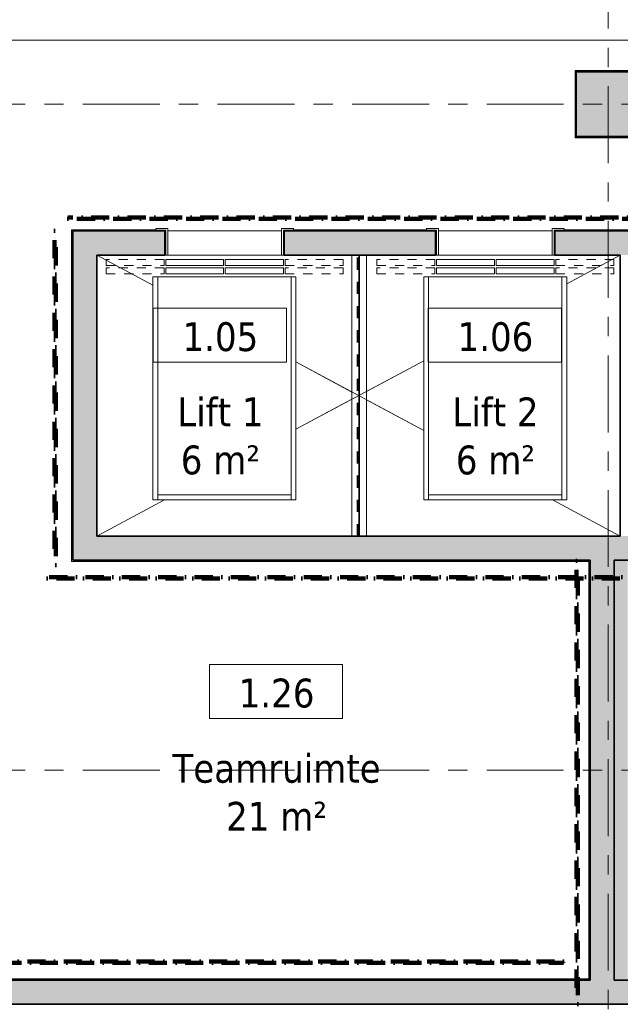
# Model space of a CAD drawing. Extents: x 3176 to 58266, y 1852 to 38199.
# Tile 95 of 256: x 32659 to 37617, y 17395 to 25526. Entities that reach past the tile are written whole.
import ezdxf

# ---------------------------------------------------------------- set-up
doc = ezdxf.new("R2010")
doc.units = 0
doc.header["$LTSCALE"] = 50
for name, pattern in [('Onderlegger 1e verdieping$0$brandscheiding 2', [6, 0, -1.5, 3, -1.5]), ('Onderlegger 1e verdieping$0$gestippeld-fijn', [3, 1.5, -1.5]), ('Onderlegger 1e verdieping$0$stramien', [22.225, 12.7, -3.175, 3.175, -3.175]), ('Onderlegger 1e verdieping$0$streep-kort', [4, 2, -2])]:
    doc.linetypes.add(name, pattern=pattern)
doc.layers.get('0').update_dxf_attribs({"linetype": 'CONTINUOUS'})
for name, color, linetype, lineweight in [('Onderlegger 1e verdieping$0$A-ANNO-NOTE', 8, 'CONTINUOUS', 18), ('Onderlegger 1e verdieping$0$A-AREA-IDEN', 8, 'CONTINUOUS', 18), ('Onderlegger 1e verdieping$0$A-DETL', 8, 'CONTINUOUS', 18), ('Onderlegger 1e verdieping$0$A-DETL-MBND', 8, 'CONTINUOUS', 18), ('Onderlegger 1e verdieping$0$A-FLOR-OTLN', 8, 'CONTINUOUS', 18), ('Onderlegger 1e verdieping$0$A-GENM', 8, 'CONTINUOUS', 18), ('Onderlegger 1e verdieping$0$A-WALL', 8, 'CONTINUOUS', 25), ('Onderlegger 1e verdieping$0$A-WALL-PATT', 8, 'CONTINUOUS', 50), ('Onderlegger 1e verdieping$0$I-WALL', 8, 'CONTINUOUS', 25), ('Onderlegger 1e verdieping$0$S-COLS', 8, 'CONTINUOUS', 18), ('Onderlegger 1e verdieping$0$S-GRID', 8, 'CONTINUOUS', 18), ('Onderlegger 1e verdieping$0$Shaft Openings', 8, 'CONTINUOUS', 18)]:
    doc.layers.add(name, color=color, linetype=linetype, lineweight=lineweight)
doc.styles.add('Onderlegger 1e verdieping$0$Tahoma_1', font='TAHOMA.TTF', dxfattribs={"height": 238.040123})
pattern_1 = [(0, (0, 0), (406.4, 101.6), [33.528, -271.272, 33.528, -271.272, -1625.6]), (0, (0, 0), (406.4, 101.6), [-609.6, 33.528, -576.072, 33.528, -271.272, -711.2]), (0, (0, 0), (406.4, 101.6), [-1524, 33.528, -169.672, 33.528, -474.472]), (120, (152.4, 50.8), (-291.18818, 301.15272), [33.528, -271.272, 33.528, -271.272, -1625.6]), (120, (152.4, 50.8), (-291.18818, 301.15272), [-609.6, 33.528, -576.072, 33.528, -271.272, -711.2]), (120, (152.4, 50.8), (-291.18818, 301.15272), [-1524, 33.528, -169.672, 33.528, -474.472]), (240, (203.2, 254), (-115.21182, -402.75272), [33.528, -271.272, 33.528, -271.272, -1625.6]), (240, (203.2, 254), (-115.21182, -402.75272), [-609.6, 33.528, -576.072, 33.528, -271.272, -711.2]), (240, (203.2, 254), (-115.21182, -402.75272), [-1524, 33.528, -169.672, 33.528, -474.472])]

# ---------------------------------------------------------------- blocks, each defined once
blk = doc.blocks.new('Onderlegger 1e verdieping$0$65_KU_brandscheiding_v1 - 60m 2-3678303-Plotview 1e Verdieping - schaal 1 op 100')
at = {"layer": 'Onderlegger 1e verdieping$0$A-GENM', "linetype": 'Onderlegger 1e verdieping$0$brandscheiding 2', "lineweight": 100}
for p, q in [((5000, 100), (0, 100)), ((0, 100), (0, 90)), ((0, 90), (5000, 90)), ((5000, 90), (5000, 100))]:
    blk.add_line(p, q, dxfattribs=at)
blk = doc.blocks.new('Onderlegger 1e verdieping$0$42_KA leemstuc betonkolomafwerking - Type-V57-Plotview 1e Verdieping - schaal 1 op 100')
at = {"layer": 'Onderlegger 1e verdieping$0$A-GENM'}
h = blk.add_hatch(dxfattribs=at)
h.set_pattern_fill('FP_68', color=256, style=0, pattern_type=2)
h.set_pattern_definition([(90, (24828.2, -37521.29), (-101.6, 406.4), [33.528, -271.272, 33.528, -1896.872]), (90, (24828.2, -37521.29), (-101.6, 406.4), [-338.328, -271.272, 33.528, -576.072, -1016]), (90, (24828.2, -37521.29), (-101.6, 406.4), [-1219.2, 33.528, -271.272, 33.528, -677.672]), (90, (24828.2, -37521.29), (-101.6, 406.4), [-1557.528, -169.672, 33.528, -474.472]), (210, (24777.4, -37368.89), (-301.15272, -291.18818), [33.528, -271.272, 33.528, -1896.872]), (210, (24777.4, -37368.89), (-301.15272, -291.18818), [-338.328, -271.272, 33.528, -576.072, -1016]), (210, (24777.4, -37368.89), (-301.15272, -291.18818), [-1219.2, 33.528, -271.272, 33.528, -677.672]), (210, (24777.4, -37368.89), (-301.15272, -291.18818), [-1557.528, -169.672, 33.528, -474.472]), (330, (24574.2, -37318.09), (402.75272, -115.21182), [33.528, -271.272, 33.528, -1896.872]), (330, (24574.2, -37318.09), (402.75272, -115.21182), [-338.328, -271.272, 33.528, -576.072, -1016]), (330, (24574.2, -37318.09), (402.75272, -115.21182), [-1219.2, 33.528, -271.272, 33.528, -677.672]), (330, (24574.2, -37318.09), (402.75272, -115.21182), [-1557.528, -169.672, 33.528, -474.472])])
h.paths.add_polyline_path([(277, 277), (-277, 277), (-277, -277), (277, -277)], flags=0)
h.paths.add_polyline_path([(267, -267), (-267, -267), (-267, 267), (267, 267)], flags=0)
for p, q in [((277, 277), (-277, 277)), ((-277, 277), (-277, -277)), ((-267, 267), (267, 267)), ((-267, -267), (-267, 267)), ((267, 267), (267, -267)), ((277, -277), (277, 277)), ((-277, -277), (277, -277)), ((267, -267), (-267, -267))]:
    blk.add_line(p, q, dxfattribs=at)
blk = doc.blocks.new('Onderlegger 1e verdieping$0$00_KU ruimtetag groot - 00_KU ruimtetag groot-3653893-Plotview 1e Verdieping - schaal 1 op 100')
at = {"layer": 'Onderlegger 1e verdieping$0$A-AREA-IDEN'}
for p, q in [((5.5, 2.164), (-5.5, 2.164)), ((-5.5, 2.164), (-5.5, -2.302)), ((5.5, -2.302), (5.5, 2.164)), ((-5.5, -2.302), (5.5, -2.302))]:
    blk.add_line(p, q, dxfattribs=at)
blk = doc.blocks.new('Onderlegger 1e verdieping$0$28_ABT-C_staal_HEA_ligger - HEA120-2836062-Plotview 1e Verdieping - schaal 1 op 100')
at = {"layer": 'Onderlegger 1e verdieping$0$A-DETL-MBND', "color": 0, "lineweight": 5}
for p, q in [((-1158.6, 60), (1161.4, 60)), ((1161.4, 2.5), (-1158.6, 2.5)), ((1161.4, -2.5), (-1158.6, -2.5)), ((-1158.6, -60), (1161.4, -60))]:
    blk.add_line(p, q, dxfattribs=at)
blk = doc.blocks.new('Onderlegger 1e verdieping')
at = {"layer": 'Onderlegger 1e verdieping$0$A-WALL-PATT', "lineweight": 18}
h = blk.add_hatch(dxfattribs=at)
h.set_pattern_fill('FP_80', color=256, style=0, pattern_type=2)
h.set_pattern_definition(pattern_1)
h.paths.add_polyline_path([(46310.6, 23781.2), (46320.6, 23781.2), (46320.6, 23791.2), (46049.6, 23791.2), (46049.6, 23781.2)], flags=0)
h.paths.add_polyline_path([(42934.9, 23781.2), (43769.6, 23781.2), (43769.6, 23791.2), (40740, 23791.2), (40740, 23781.2), (40802.3, 23781.2)], flags=0)
h.paths.add_polyline_path([(36016.6, 23781.2), (36016.6, 23791.2), (34919.1, 23791.2), (34919.1, 23781.2), (35470.6, 23781.2)], flags=0)
h.paths.add_polyline_path([(38629.9, 23781.2), (38654.9, 23781.2), (38654.9, 23791.2), (38629.9, 23791), (38629.9, 23786.2)], flags=0)
h.paths.add_polyline_path([(38529.9, 23781.2), (38612.4, 23781.2), (38612.4, 23786.2), (38529.9, 23786.2), (38529.9, 23791.2), (37154.1, 23791.2), (37154.1, 23781.2), (37603.3, 23781.2)], flags=0)
h.paths.add_polyline_path([(33781.6, 23781.2), (33781.6, 23791.2), (33096.6, 23791.2), (33096.6, 23781.2)], flags=0)
h.paths.add_polyline_path([(31916.6, 23781.2), (32116.6, 23781.2), (32116.6, 23791.2), (31916.6, 23791.2)], flags=0)
h = blk.add_hatch(dxfattribs=at)
h.set_pattern_fill('FP_80', color=256, style=0, pattern_type=2)
h.set_pattern_definition(pattern_1)
h.paths.add_polyline_path([(33096.6, 21051.2), (33096.6, 23791.2), (33086.6, 23791.2), (33086.6, 21051.2)], flags=0)
at = {"layer": 'Onderlegger 1e verdieping$0$A-WALL-PATT', "lineweight": 25}
h = blk.add_hatch(color=256, dxfattribs=at)
h.paths.add_polyline_path([(37816.6, 23581.2), (37816.6, 23781.2), (37076.6, 23781.2), (37076.6, 23581.2), (37616.6, 23581.2)], flags=0)
h.paths.add_polyline_path([(33296.6, 23581.2), (33856.6, 23581.2), (33856.6, 23781.2), (33096.6, 23781.2), (33096.6, 23581.2)], flags=0)
h.paths.add_polyline_path([(34841.6, 23581.2), (36091.6, 23581.2), (36091.6, 23781.2), (34841.6, 23781.2)], flags=0)
for points in [[(33296.6, 21061.2), (33296.6, 23581.2), (33096.6, 23581.2), (33096.6, 21061.2)], [(37366.6, 17595.2), (37566.6, 17595.2), (37566.6, 21061.2), (37366.6, 21061.2), (37366.6, 17792.6)], [(37603.3, 17595.2), (37676.6, 17595.2), (37676.6, 21061.2), (37566.6, 21061.2), (37566.6, 17595.2)], [(43716.6, 17395.2), (43716.6, 17595.2), (32116.6, 17595.2), (32116.6, 17395.2), (43468.1, 17395.2)]]:
    blk.add_hatch(color=256, dxfattribs=at).paths.add_polyline_path(points, flags=0)
h = blk.add_hatch(color=256, dxfattribs=at)
h.paths.add_polyline_path([(43516.6, 21061.2), (43516.6, 21261.2), (42766.6, 21261.2), (42766.6, 21061.2), (42934.9, 21061.2)], flags=0)
h.paths.add_polyline_path([(41335.4, 21061.2), (41830.6, 21061.2), (41830.6, 21261.2), (33296.6, 21261.2), (33296.6, 21061.2), (41068.9, 21061.2)], flags=0)
at = {"layer": 'Onderlegger 1e verdieping$0$A-WALL-PATT', "lineweight": 18}
h = blk.add_hatch(dxfattribs=at)
h.set_pattern_fill('FP_80', color=256, style=0, pattern_type=2)
h.set_pattern_definition(pattern_1)
h.paths.add_polyline_path([(37356.2, 21051.2), (37356.2, 21061.2), (33096.6, 21061.2), (33096.6, 21051.2), (36536.9, 21051.2)], flags=0)
h = blk.add_hatch(dxfattribs=at)
h.set_pattern_fill('FP_80', color=256, style=0, pattern_type=2)
h.set_pattern_definition(pattern_1)
h.paths.add_polyline_path([(37366.2, 17595.2), (37366.2, 21061.2), (37356.2, 21061.2), (37356.2, 17595.2)], flags=0)
h = blk.add_hatch(dxfattribs=at)
h.set_pattern_fill('FP_80', color=256, style=0, pattern_type=2)
h.set_pattern_definition(pattern_1)
h.paths.add_polyline_path([(36536.9, 17595.2), (37356.2, 17595.2), (37356.2, 17605.2), (32121.6, 17605.2), (32121.6, 17595.2), (34404.3, 17595.2)], flags=0)
at = {"layer": 'Onderlegger 1e verdieping$0$S-COLS', "lineweight": 5}
blk.add_hatch(color=256, dxfattribs=at).paths.add_polyline_path([(37783.6, 24561.2), (37783.6, 25095.2), (37249.6, 25095.2), (37249.6, 24561.2)], flags=0)
at = {"layer": 'Onderlegger 1e verdieping$0$A-ANNO-NOTE', "linetype": 'Onderlegger 1e verdieping$0$streep-kort', "lineweight": 70}
blk.add_line((35456.6, 21261.2), (35456.6, 23581.2), dxfattribs=at)
at = {"layer": 'Onderlegger 1e verdieping$0$A-DETL'}
for p, q in [((33881.6, 23801.2), (33781.6, 23801.2)), ((33781.6, 23801.2), (33781.6, 23786.2)), ((33781.6, 23786.2), (33864.1, 23786.2)), ((33864.1, 23786.2), (33864.1, 23581.2)), ((33881.6, 23581.2), (33881.6, 23801.2)), ((34919.1, 23801.2), (34819.1, 23801.2)), ((34819.1, 23801.2), (34819.1, 23581.2)), ((34836.6, 23786.2), (34919.1, 23786.2)), ((34836.6, 23581.2), (34836.6, 23786.2)), ((34919.1, 23786.2), (34919.1, 23801.2)), ((36116.6, 23801.2), (36016.6, 23801.2)), ((36016.6, 23801.2), (36016.6, 23786.2)), ((36016.6, 23786.2), (36099.1, 23786.2)), ((36099.1, 23786.2), (36099.1, 23581.2)), ((36116.6, 23581.2), (36116.6, 23801.2)), ((37154.1, 23801.2), (37054.1, 23801.2)), ((37054.1, 23801.2), (37054.1, 23581.2)), ((37071.6, 23786.2), (37154.1, 23786.2)), ((37071.6, 23581.2), (37071.6, 23786.2)), ((37154.1, 23786.2), (37154.1, 23801.2)), ((33864.1, 23581.2), (33881.6, 23581.2)), ((34819.1, 23581.2), (34836.6, 23581.2)), ((36099.1, 23581.2), (36116.6, 23581.2)), ((37054.1, 23581.2), (37071.6, 23581.2)), ((34342.3, 23546.2), (33864.1, 23546.2)), ((33864.1, 23546.2), (33864.1, 23496.2)), ((34342.3, 23496.2), (34342.3, 23546.2)), ((34355.9, 23546.2), (34355.9, 23496.2)), ((34836.6, 23546.2), (34355.9, 23546.2)), ((34836.6, 23496.2), (34836.6, 23546.2)), ((36577.3, 23546.2), (36099.1, 23546.2)), ((36099.1, 23546.2), (36099.1, 23496.2)), ((36577.3, 23496.2), (36577.3, 23546.2)), ((36590.9, 23546.2), (36590.9, 23496.2)), ((37071.6, 23546.2), (36590.9, 23546.2)), ((37071.6, 23496.2), (37071.6, 23546.2)), ((33864.1, 23496.2), (34342.3, 23496.2)), ((34342.3, 23476.2), (33864.1, 23476.2)), ((33864.1, 23476.2), (33864.1, 23426.2)), ((33864.1, 23426.2), (34342.3, 23426.2)), ((34342.3, 23426.2), (34342.3, 23476.2)), ((34355.9, 23496.2), (34836.6, 23496.2)), ((34355.9, 23476.2), (34355.9, 23426.2)), ((34836.6, 23476.2), (34355.9, 23476.2)), ((34355.9, 23426.2), (34836.6, 23426.2)), ((34836.6, 23426.2), (34836.6, 23476.2)), ((36099.1, 23496.2), (36577.3, 23496.2)), ((36577.3, 23476.2), (36099.1, 23476.2)), ((36099.1, 23476.2), (36099.1, 23426.2)), ((36099.1, 23426.2), (36577.3, 23426.2)), ((36577.3, 23426.2), (36577.3, 23476.2)), ((36590.9, 23496.2), (37071.6, 23496.2)), ((36590.9, 23476.2), (36590.9, 23426.2)), ((37071.6, 23476.2), (36590.9, 23476.2)), ((36590.9, 23426.2), (37071.6, 23426.2)), ((37071.6, 23426.2), (37071.6, 23476.2)), ((33799.1, 23401.2), (33759.1, 23401.2)), ((33759.1, 23401.2), (33759.1, 21561.2)), ((34899.1, 23401.2), (33799.1, 23401.2)), ((33799.1, 23401.2), (33799.1, 21601.2)), ((34939.1, 23401.2), (34899.1, 23401.2)), ((34899.1, 21601.2), (34899.1, 23401.2)), ((34939.1, 21561.2), (34939.1, 23401.2)), ((36034.1, 23401.2), (35994.1, 23401.2)), ((35994.1, 23401.2), (35994.1, 21561.2)), ((37134.1, 23401.2), (36034.1, 23401.2)), ((36034.1, 23401.2), (36034.1, 21601.2)), ((37174.1, 23401.2), (37134.1, 23401.2)), ((37134.1, 21601.2), (37134.1, 23401.2)), ((37174.1, 21561.2), (37174.1, 23401.2)), ((33759.1, 21561.2), (33799.1, 21561.2)), ((33799.1, 21601.2), (33799.1, 21561.2)), ((33799.1, 21601.2), (34899.1, 21601.2)), ((33799.1, 21561.2), (34899.1, 21561.2)), ((34899.1, 21601.2), (34899.1, 21561.2)), ((34899.1, 21561.2), (34939.1, 21561.2)), ((35994.1, 21561.2), (36034.1, 21561.2)), ((36034.1, 21601.2), (36034.1, 21561.2)), ((36034.1, 21601.2), (37134.1, 21601.2)), ((36034.1, 21561.2), (37134.1, 21561.2)), ((37134.1, 21601.2), (37134.1, 21561.2)), ((37134.1, 21561.2), (37174.1, 21561.2))]:
    blk.add_line(p, q, dxfattribs=at)
at = {"layer": 'Onderlegger 1e verdieping$0$A-DETL', "lineweight": 13}
for p, q in [((33296.6, 23581.2), (33759.1, 23332.8)), ((37616.6, 23581.2), (37174.1, 23343.6)), ((35994.1, 22709.9), (34939.1, 22143.3)), ((34939.1, 22699.1), (35994.1, 22132.5)), ((33855.2, 21561.2), (33296.6, 21261.2)), ((37058, 21561.2), (37616.6, 21261.2))]:
    blk.add_line(p, q, dxfattribs=at)
at = {"layer": 'Onderlegger 1e verdieping$0$A-DETL', "linetype": 'Onderlegger 1e verdieping$0$gestippeld-fijn'}
for p, q in [((33850.5, 23546.2), (33372.3, 23546.2)), ((33372.3, 23546.2), (33372.3, 23496.2)), ((33850.5, 23496.2), (33850.5, 23546.2)), ((35328.4, 23546.2), (34850.1, 23546.2)), ((34850.1, 23546.2), (34850.1, 23496.2)), ((35328.4, 23496.2), (35328.4, 23546.2)), ((36085.5, 23546.2), (35607.3, 23546.2)), ((35607.3, 23546.2), (35607.3, 23496.2)), ((36085.5, 23496.2), (36085.5, 23546.2)), ((37563.4, 23546.2), (37085.1, 23546.2)), ((37085.1, 23546.2), (37085.1, 23496.2)), ((37563.4, 23496.2), (37563.4, 23546.2)), ((33372.3, 23496.2), (33850.5, 23496.2)), ((33850.5, 23476.2), (33372.3, 23476.2)), ((33372.3, 23476.2), (33372.3, 23426.2)), ((33372.3, 23426.2), (33850.5, 23426.2)), ((33850.5, 23426.2), (33850.5, 23476.2)), ((34850.1, 23496.2), (35328.4, 23496.2)), ((35328.4, 23476.2), (34850.1, 23476.2)), ((34850.1, 23476.2), (34850.1, 23426.2)), ((34850.1, 23426.2), (35328.4, 23426.2)), ((35328.4, 23426.2), (35328.4, 23476.2)), ((35607.3, 23496.2), (36085.5, 23496.2)), ((36085.5, 23476.2), (35607.3, 23476.2)), ((35607.3, 23476.2), (35607.3, 23426.2)), ((35607.3, 23426.2), (36085.5, 23426.2)), ((36085.5, 23426.2), (36085.5, 23476.2)), ((37085.1, 23496.2), (37563.4, 23496.2)), ((37563.4, 23476.2), (37085.1, 23476.2)), ((37085.1, 23476.2), (37085.1, 23426.2)), ((37085.1, 23426.2), (37563.4, 23426.2)), ((37563.4, 23426.2), (37563.4, 23476.2))]:
    blk.add_line(p, q, dxfattribs=at)
at = {"layer": 'Onderlegger 1e verdieping$0$A-FLOR-OTLN'}
for p, q in [((21226.6, 25355.2), (43543.6, 25355.2)), ((33864.1, 23781.2), (33857.6, 23781.2)), ((33857.6, 23781.2), (33857.6, 23581.2)), ((34819.1, 23781.2), (33881.6, 23781.2)), ((34841.6, 23781.2), (34836.6, 23781.2)), ((36099.1, 23781.2), (36092.6, 23781.2)), ((36092.6, 23781.2), (36092.6, 23581.2)), ((37054.1, 23781.2), (36116.6, 23781.2)), ((37076.6, 23781.2), (37071.6, 23781.2)), ((33857.6, 23581.2), (33864.1, 23581.2)), ((33881.6, 23581.2), (34819.1, 23581.2)), ((34836.6, 23581.2), (34841.6, 23581.2)), ((36092.6, 23581.2), (36099.1, 23581.2)), ((36116.6, 23581.2), (37054.1, 23581.2)), ((37071.6, 23581.2), (37076.6, 23581.2))]:
    blk.add_line(p, q, dxfattribs=at)
at = {"layer": 'Onderlegger 1e verdieping$0$A-GENM', "linetype": 'Onderlegger 1e verdieping$0$brandscheiding 2', "lineweight": 100}
for p, q in [((40976.6, 23891.2), (33056.6, 23891.2)), ((33056.6, 23891.2), (33056.6, 23881.2)), ((33056.6, 23881.2), (40976.6, 23881.2)), ((32956.6, 23781.2), (32946.6, 23781.2)), ((32946.6, 23781.2), (32946.6, 21021.2)), ((32956.6, 21021.2), (32956.6, 23781.2)), ((37266.2, 21058.2), (37256.2, 21058.2)), ((37256.2, 21058.2), (37256.2, 17395.2)), ((37266.2, 17395.2), (37266.2, 21058.2)), ((32946.6, 21021.2), (32956.6, 21021.2)), ((41830.6, 20921.2), (32886.6, 20921.2)), ((32886.6, 20921.2), (32886.6, 20911.2)), ((32886.6, 20911.2), (41830.6, 20911.2)), ((37256.2, 17395.2), (37266.2, 17395.2))]:
    blk.add_line(p, q, dxfattribs=at)
at = {"layer": 'Onderlegger 1e verdieping$0$A-WALL', "lineweight": 35}
for p, q in [((33856.6, 23781.2), (33096.6, 23781.2)), ((33096.6, 23781.2), (33096.6, 23581.2)), ((33856.6, 23581.2), (33856.6, 23781.2)), ((36091.6, 23781.2), (34841.6, 23781.2)), ((34841.6, 23781.2), (34841.6, 23581.2)), ((36091.6, 23581.2), (36091.6, 23781.2)), ((37816.6, 23781.2), (37076.6, 23781.2)), ((37076.6, 23781.2), (37076.6, 23581.2)), ((33096.6, 23581.2), (33096.6, 21061.2)), ((33296.6, 23581.2), (33856.6, 23581.2)), ((33296.6, 21261.2), (33296.6, 23581.2)), ((34841.6, 23581.2), (36091.6, 23581.2)), ((37076.6, 23581.2), (37616.6, 23581.2)), ((37616.6, 23581.2), (37616.6, 21261.2)), ((37616.6, 21261.2), (33296.6, 21261.2)), ((33096.6, 21061.2), (33296.6, 21061.2)), ((33296.6, 21061.2), (37366.6, 21061.2)), ((37366.6, 21061.2), (37366.6, 17595.2)), ((37566.6, 21061.2), (41830.6, 21061.2)), ((37566.6, 17595.2), (37566.6, 21061.2)), ((37366.6, 17595.2), (32116.6, 17595.2)), ((43716.6, 17595.2), (37566.6, 17595.2)), ((32116.6, 17395.2), (43716.6, 17395.2))]:
    blk.add_line(p, q, dxfattribs=at)
at = {"layer": 'Onderlegger 1e verdieping$0$I-WALL', "lineweight": 18}
for p, q in [((33781.6, 23791.2), (33086.6, 23791.2)), ((33086.6, 23791.2), (33086.6, 21051.2)), ((33096.6, 21061.2), (33096.6, 23791.2)), ((33096.6, 23781.2), (33781.6, 23781.2)), ((33781.6, 23781.2), (33781.6, 23786.2)), ((36016.6, 23791.2), (34919.1, 23791.2)), ((34919.1, 23786.2), (34919.1, 23781.2)), ((34919.1, 23781.2), (36016.6, 23781.2)), ((36016.6, 23781.2), (36016.6, 23786.2)), ((38529.9, 23791.2), (37154.1, 23791.2)), ((37154.1, 23786.2), (37154.1, 23781.2)), ((37154.1, 23781.2), (38612.4, 23781.2)), ((37366.2, 21061.2), (33096.6, 21061.2)), ((37366.2, 17595.2), (37366.2, 21061.2)), ((37676.6, 21061.2), (37566.6, 21061.2)), ((37566.6, 21061.2), (37566.6, 17595.2)), ((33086.6, 21051.2), (37356.2, 21051.2)), ((37356.2, 21051.2), (37356.2, 17605.2)), ((37356.2, 17605.2), (32121.6, 17605.2)), ((32121.6, 17595.2), (37366.2, 17595.2)), ((37566.6, 17595.2), (42916.6, 17595.2))]:
    blk.add_line(p, q, dxfattribs=at)
at = {"layer": 'Onderlegger 1e verdieping$0$S-COLS', "lineweight": 35}
for p, q in [((37783.6, 25095.2), (37249.6, 25095.2)), ((37249.6, 25095.2), (37249.6, 24561.2)), ((37249.6, 24561.2), (37783.6, 24561.2))]:
    blk.add_line(p, q, dxfattribs=at)
at = {"layer": 'Onderlegger 1e verdieping$0$S-GRID', "linetype": 'Onderlegger 1e verdieping$0$stramien'}
for p, q in [((37516.6, 37199.4), (37516.6, 1851.9)), ((3176.5, 24828.2), (55473.5, 24828.2)), ((3176.5, 19328.2), (55473.5, 19328.2))]:
    blk.add_line(p, q, dxfattribs=at)
at = {"layer": 'Onderlegger 1e verdieping$0$Shaft Openings'}
for p, q in [((33296.6, 23581.2), (33759.1, 23332.8)), ((37616.6, 23581.2), (37174.1, 23343.6)), ((34939.1, 22699.1), (35400.8, 22451.2)), ((35994.1, 22709.9), (35520.8, 22455.7)), ((35400.8, 22391.2), (34939.1, 22143.3)), ((35520.8, 22386.7), (35994.1, 22132.5)), ((33855.2, 21561.2), (33296.6, 21261.2)), ((37058, 21561.2), (37616.6, 21261.2))]:
    blk.add_line(p, q, dxfattribs=at)
at = {"layer": 'Onderlegger 1e verdieping$0$A-ANNO-NOTE', "lineweight": 5, "rotation": 269.9999999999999}
blk.add_blockref('Onderlegger 1e verdieping$0$28_ABT-C_staal_HEA_ligger - HEA120-2836062-Plotview 1e Verdieping - schaal 1 op 100', (35460.8, 22422.6), dxfattribs=at)
at = {"layer": 'Onderlegger 1e verdieping$0$A-AREA-IDEN', "xscale": 99.99999999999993, "yscale": 99.99999999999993, "zscale": 99.99999999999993}
for p in [(34311, 22928.1), (36581.4, 22928.1), (34774.9, 19985.1)]:
    blk.add_blockref('Onderlegger 1e verdieping$0$00_KU ruimtetag groot - 00_KU ruimtetag groot-3653893-Plotview 1e Verdieping - schaal 1 op 100', p, dxfattribs=at)
at = {"layer": 'Onderlegger 1e verdieping$0$A-GENM', "rotation": 270}
blk.add_blockref('Onderlegger 1e verdieping$0$42_KA leemstuc betonkolomafwerking - Type-V57-Plotview 1e Verdieping - schaal 1 op 100', (37521.3, 24828.2), dxfattribs=at)
at = {"layer": 'Onderlegger 1e verdieping$0$A-GENM', "linetype": 'Onderlegger 1e verdieping$0$brandscheiding 2', "lineweight": 100}
blk.add_blockref('Onderlegger 1e verdieping$0$65_KU_brandscheiding_v1 - 60m 2-3678303-Plotview 1e Verdieping - schaal 1 op 100', (32148.9, 17648.8), dxfattribs=at)
at = {"layer": 'Onderlegger 1e verdieping$0$A-AREA-IDEN', "char_height": 238.04, "attachment_point": 2, "line_spacing_factor": 1.000232, "style": 'Onderlegger 1e verdieping$0$Tahoma_1'}
for s, insert, width in [('1.05', (34315.6, 23027.4), 768), ('1.06', (36586, 23027.4), 768), ('Lift 1\\P6 m²', (34315.6, 22406.3), 882), ('Lift 2\\P6 m²', (36586, 22406.3), 882), ('1.26', (34779.5, 20084.4), 768), ('Teamruimte\\P21 m²', (34779.5, 19463.3), 2094)]:
    blk.add_mtext(s, dxfattribs=dict(at, insert=insert, width=width))

msp = doc.modelspace()

# ---------------------------------------------------------------- block references
msp.add_blockref('Onderlegger 1e verdieping', (0, 0))

doc.saveas('drawing.dxf')
